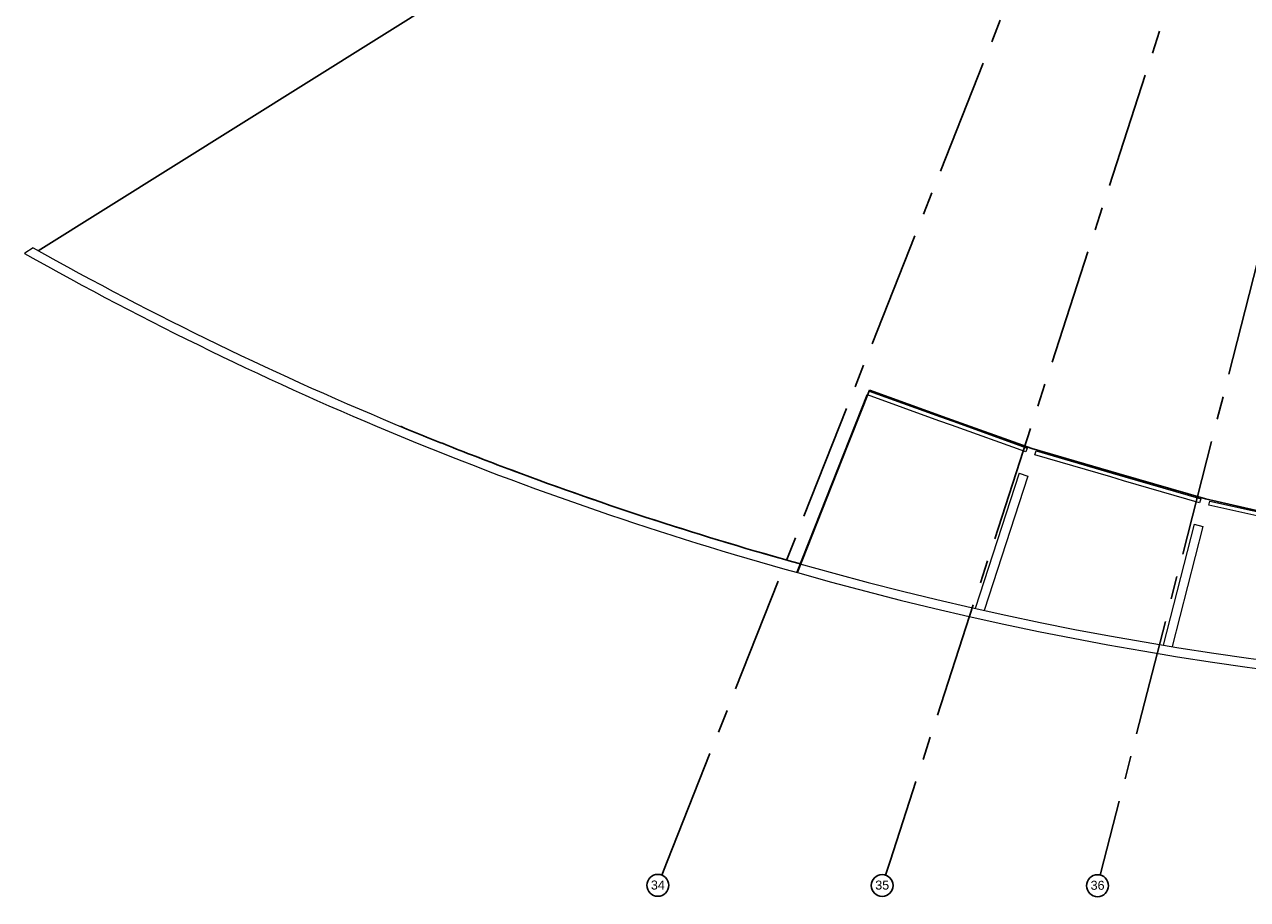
# Model space of a CAD drawing. Header units: millimetres. Extents: x -5940 to 121280, y -35718 to 26615.
# Tile 1 of 23: x 4647 to 38137, y -35718 to -11771. Entities that reach past the tile are written whole.
import ezdxf

# ---------------------------------------------------------------- set-up
doc = ezdxf.new("R2010")
doc.units = ezdxf.units.MM
doc.header["$LTSCALE"] = 100
doc.linetypes.add('CENTER', pattern=[50.8, 31.75, -6.35, 6.35, -6.35])
doc.layers.add('AL27----_DAKEN', color=8, linetype='Continuous')
doc.layers.add('BL$7----_STRAMIEN', color=8, linetype='Continuous')
doc.styles.add('Arial_1', font='arial.ttf', dxfattribs={"height": 245.883234})

# ---------------------------------------------------------------- blocks, each defined once
blk = doc.blocks.new('Grid - r_3_0mm-7309776-_--_102 2e verdieping')
at = {"color": 0, "linetype": 'ByBlock', "lineweight": -2}
blk.add_circle((0, 0), 3, dxfattribs=at)
blk = doc.blocks.new('Rectangular Mullion - 31_CWM_067x114-8163135-_--_102 2e verdieping')
at = {"color": 0, "linetype": 'ByBlock', "lineweight": -2}
for p, q in [((39658, 6533), (37578, 7138)), ((37609, 7247), (39690, 6643)), ((39690, 6643), (39658, 6533))]:
    blk.add_line(p, q, dxfattribs=at)
blk = doc.blocks.new('Rectangular Mullion - 31_CWM_067x114-8163170-_--_102 2e verdieping')
at = {"color": 0, "linetype": 'ByBlock', "lineweight": -2}
for p, q in [((35149, 7843), (35181, 7953)), ((37230, 7239), (35149, 7843)), ((35181, 7953), (37262, 7348))]:
    blk.add_line(p, q, dxfattribs=at)
blk = doc.blocks.new('Rectangular Mullion - 31_CWM_067x114-8163172-_--_102 2e verdieping')
at = {"color": 0, "linetype": 'ByBlock', "lineweight": -2}
for p, q in [((37578, 7138), (37230, 7239)), ((37262, 7348), (37609, 7247))]:
    blk.add_line(p, q, dxfattribs=at)
blk = doc.blocks.new('Rectangular Mullion - 31_CWM_067x114-8163479-_--_102 2e verdieping')
at = {"color": 0, "linetype": 'ByBlock', "lineweight": -2}
for p, q in [((32522, 8780), (30566, 9484)), ((30608, 9591), (32561, 8888))]:
    blk.add_line(p, q, dxfattribs=at)
blk = doc.blocks.new('Rectangular Mullion - 31_CWM_067x114-8163481-_--_102 2e verdieping')
at = {"color": 0, "linetype": 'ByBlock', "lineweight": -2}
for p, q in [((32901, 8765), (34940, 8031)), ((34901, 7924), (32862, 8658)), ((34940, 8031), (34901, 7924))]:
    blk.add_line(p, q, dxfattribs=at)
blk = doc.blocks.new('Rectangular Mullion - 31_CWM_067x114-8163484-_--_102 2e verdieping')
at = {"color": 0, "linetype": 'ByBlock', "lineweight": -2}
for p, q in [((32862, 8658), (32522, 8780)), ((32561, 8888), (32901, 8765))]:
    blk.add_line(p, q, dxfattribs=at)
blk = doc.blocks.new('Rectangular Mullion - 31_CWM_067x114-V24-_--_102 2e verdieping')
at = {"color": 0, "linetype": 'ByBlock', "lineweight": -2}
for p, q in [((39911, 6468), (39936, 6579)), ((42025, 5996), (39911, 6468)), ((39936, 6579), (42050, 6107))]:
    blk.add_line(p, q, dxfattribs=at)
blk = doc.blocks.new('NLRS_28_SF_LIB_balk hout gelamineerd_generiek_ISR - 250x300-9326995-_--_102 2e verdieping')
at = {"color": 0, "linetype": 'ByBlock', "lineweight": -2}
for p, q in [((-1965, -125), (-1965, 125)), ((-1965, 125), (1903, 125)), ((-1965, -125), (1925, -125))]:
    blk.add_line(p, q, dxfattribs=at)
blk = doc.blocks.new('NLRS_28_SF_LIB_balk hout gelamineerd_generiek_ISR - 250x300-9326996-_--_102 2e verdieping')
at = {"color": 0, "linetype": 'ByBlock', "lineweight": -2}
for p, q in [((-1730, -125), (-1730, 125)), ((-1730, 125), (1668, 125)), ((-1730, -125), (1689, -125))]:
    blk.add_line(p, q, dxfattribs=at)
blk = doc.blocks.new('rand - rand-8236443-_--_102 2e verdieping')
at = {"color": 0, "linetype": 'ByBlock', "lineweight": -2}
for p, q in [((7723, 13508), (7493, 13364)), ((7493, 13364), (7481, 13357))]:
    blk.add_line(p, q, dxfattribs=at)
for centre, radius, start, end in [((53780, 95548), 94084, 240.69001, 254.54688), ((53780, 95548), 94334, 240.60708, 254.54631), ((53269, 91153), 89714, 254.11374, 293.43864), ((53269, 91153), 89964, 254.11434, 293.43353)]:
    blk.add_arc(centre, radius, start, end, dxfattribs=at)

msp = doc.modelspace()

# ---------------------------------------------------------------- linework, layer by layer
at = {"layer": 'AL27----_DAKEN'}
msp.add_line((28871.95773, -3041.24168), (5026.69811, -17964.48721), dxfattribs=at)
at = {"layer": 'AL27----_DAKEN', "lineweight": 35}
for p, q in [((27721.23813, -21905.46162), (25801.32613, -26754.60581)), ((25812.95886, -26757.82253), (27732.39545, -21909.87911)), ((27732.39545, -21909.87911), (27721.23813, -21905.46162)), ((25801.32613, -26754.60581), (25812.95886, -26757.82253))]:
    msp.add_line(p, q, dxfattribs=at)
at = {"layer": 'AL27----_DAKEN', "lineweight": 25}
for p, q in [((25900.1816, -26535.00489), (27782.75291, -21780.17252)), ((27782.75291, -21780.17252), (29906.22158, -22541.49368)), ((29906.22158, -22541.49368), (32234.91169, -23375.70066)), ((32234.91169, -23375.70066), (34609.19612, -24069.58274)), ((34609.19612, -24069.58274), (36985.67139, -24755.92394)), ((36985.67139, -24755.92394), (39398.83993, -25299.35425)), ((24758.12478, -26472.09134), (24756.9444, -26471.75024))]:
    msp.add_line(p, q, dxfattribs=at)
for centre, radius, start, end in [((50984.36454, 64256.70729), 94193.58751, 247.5021929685, 248.4455187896), ((50984.36454, 64256.70729), 94193.58751, 248.4455187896, 249.5004185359), ((50945.84248, 64153.67307), 94083.58751, 249.5004185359, 254.5613454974)]:
    msp.add_arc(centre, radius, start, end, dxfattribs=at)
at = {"layer": 'BL$7----_STRAMIEN', "linetype": 'CENTER'}
for p, q in [((22248.52338, -34677.92695), (34596.43842, -3490.65359)), ((38477.16373, -3499.1656), (28349.33578, -34669.41494)), ((42203.84129, -3506.17626), (34204.28159, -34662.40428)), ((22101.27356, -35049.83754), (22248.52338, -34677.92695)), ((28349.33578, -34669.41494), (28225.72899, -35049.83754)), ((34204.28159, -34662.40428), (34104.80563, -35049.83754))]:
    msp.add_line(p, q, dxfattribs=at)

# ---------------------------------------------------------------- block references
at = {"layer": 'AL27----_DAKEN', "lineweight": 18}
msp.add_blockref('rand - rand-8236443-_--_102 2e verdieping', (-2834.0635, -31393.86438), dxfattribs=at)
at = {"layer": 'AL27----_DAKEN', "lineweight": 13}
for name in ['Rectangular Mullion - 31_CWM_067x114-8163479-_--_102 2e verdieping', 'Rectangular Mullion - 31_CWM_067x114-8163484-_--_102 2e verdieping', 'Rectangular Mullion - 31_CWM_067x114-8163481-_--_102 2e verdieping', 'Rectangular Mullion - 31_CWM_067x114-8163170-_--_102 2e verdieping', 'Rectangular Mullion - 31_CWM_067x114-8163172-_--_102 2e verdieping', 'Rectangular Mullion - 31_CWM_067x114-8163135-_--_102 2e verdieping', 'Rectangular Mullion - 31_CWM_067x114-V24-_--_102 2e verdieping']:
    msp.add_blockref(name, (-2834.0635, -31393.86438), dxfattribs=at)
at = {"layer": 'AL27----_DAKEN', "lineweight": 18}
for name, p, rotation in [('NLRS_28_SF_LIB_balk hout gelamineerd_generiek_ISR - 250x300-9326995-_--_102 2e verdieping', (31395.34822, -25959.61133), 251.9999999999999), ('NLRS_28_SF_LIB_balk hout gelamineerd_generiek_ISR - 250x300-9326996-_--_102 2e verdieping', (36365.63791, -27150.68953), 255.5999999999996)]:
    msp.add_blockref(name, p, dxfattribs=dict(at, rotation=rotation))
at = {"layer": 'BL$7----_STRAMIEN'}
for p, xscale, yscale, zscale, rotation in [((21990.8362, -35328.77049), 99.99999999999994, 99.99999999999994, 99.99999999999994, 338.3999999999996), ((28133.02389, -35335.1545), 99.99999999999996, 99.99999999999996, 99.99999999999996, 161.9999999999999), ((34030.19866, -35340.41249), 99.99999999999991, 99.99999999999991, 99.99999999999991, 165.5999999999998)]:
    msp.add_blockref('Grid - r_3_0mm-7309776-_--_102 2e verdieping', p, dxfattribs=dict(at, xscale=xscale, yscale=yscale, zscale=zscale, rotation=rotation))

# ---------------------------------------------------------------- texts
at = {"layer": 'BL$7----_STRAMIEN', "lineweight": 9, "char_height": 245.883234, "width": 456, "attachment_point": 2, "line_spacing_factor": 0.938532, "style": 'Arial_1'}
for s, insert in [('34', (21989.77312, -35198.70223)), ('35', (28133.9371, -35200.31726)), ('36', (34030.9584, -35205.52268))]:
    msp.add_mtext(s, dxfattribs=dict(at, insert=insert))

doc.saveas('drawing.dxf')
